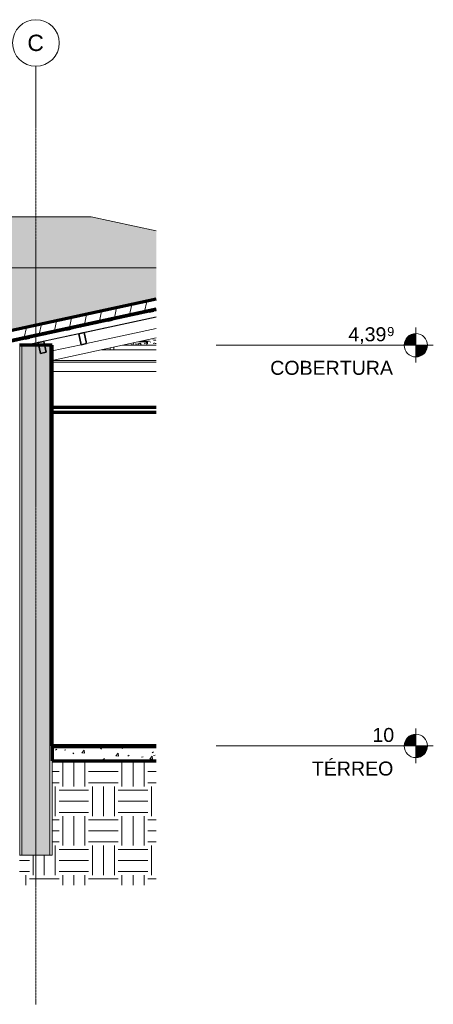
# Model space of a CAD drawing. Header units: millimetres. Extents: x -3165 to 47090, y -1932 to 8822.
# Tile 19 of 59: x 11955 to 16386, y -1742 to 8822. Entities that reach past the tile are written whole.
import ezdxf

# ---------------------------------------------------------------- set-up
doc = ezdxf.new("R2010")
doc.units = ezdxf.units.MM
doc.linetypes.add('_Traço - ponto', pattern=[16, 12, -2, 0, -2])
for name, color, linetype, lineweight in [('A-CLNG', 13, 'Continuous', 18), ('A-FLOR', 192, 'Continuous', 18), ('A-FLOR-LEVL', 51, 'Continuous', 9), ('A-FLOR-MCUT', 51, 'Continuous', 18), ('A-FLOR-PATT', 8, 'Continuous', 70), ('A-GENM', 13, 'Continuous', 18), ('A-GLAZ-CWMG', 51, 'Continuous', 18), ('A-ROOF', 132, 'Continuous', 18), ('A-ROOF-PATT', 132, 'Continuous', 70), ('A-WALL', 113, 'Continuous', 18), ('A-WALL-PATT', 111, 'Continuous', 70), ('S-GRID', 1, 'Continuous', 9), ('S-GRID-IDEN', 1, 'Continuous', 9)]:
    doc.layers.add(name, color=color, linetype=linetype, lineweight=lineweight)
doc.styles.add('Arial', font='arial.ttf', dxfattribs={"height": 150})
doc.styles.add('Arial_1', font='arial.ttf', dxfattribs={"height": 97.483633})
doc.styles.add('Arial_2', font='arial.ttf', dxfattribs={"height": 175})

# ---------------------------------------------------------------- blocks, each defined once
blk = doc.blocks.new('Rectangular Mullion - 2x5 cm-4253633-ELEVAÇÃO 5 - MAPEAMENTO DE DANOS')
at = {"layer": 'A-GLAZ-CWMG', "lineweight": 35}
for p, q in [((12060, 5425), (12011, 5414)), ((12011, 5414), (12016, 5395)), ((12016, 5395), (12064, 5405)), ((12064, 5405), (12060, 5425))]:
    blk.add_line(p, q, dxfattribs=at)
blk = doc.blocks.new('Rectangular Mullion - 2x5 cm-4253677-ELEVAÇÃO 5 - MAPEAMENTO DE DANOS')
at = {"layer": 'A-GLAZ-CWMG', "lineweight": 35}
for p, q in [((12503, 5521), (12454, 5510)), ((12454, 5510), (12458, 5491)), ((12458, 5491), (12507, 5501)), ((12507, 5501), (12503, 5521))]:
    blk.add_line(p, q, dxfattribs=at)
blk = doc.blocks.new('Rectangular Mullion - 2x5 cm-4253679-ELEVAÇÃO 5 - MAPEAMENTO DE DANOS')
at = {"layer": 'A-GLAZ-CWMG', "lineweight": 35}
for p, q in [((12946, 5617), (12897, 5606)), ((12897, 5606), (12901, 5587)), ((12950, 5597), (12946, 5617)), ((12901, 5587), (12950, 5597))]:
    blk.add_line(p, q, dxfattribs=at)
blk = doc.blocks.new('Rectangular Mullion - 2x5 cm-4253681-ELEVAÇÃO 5 - MAPEAMENTO DE DANOS')
at = {"layer": 'A-GLAZ-CWMG', "lineweight": 35}
for p, q in [((13389, 5713), (13340, 5702)), ((13393, 5694), (13389, 5713)), ((13340, 5702), (13344, 5683)), ((13344, 5683), (13393, 5694))]:
    blk.add_line(p, q, dxfattribs=at)
blk = doc.blocks.new('Rectangular Mullion - 6x12 cm-3934020-ELEVAÇÃO 5 - MAPEAMENTO DE DANOS')
at = {"layer": 'A-GLAZ-CWMG'}
for p, q in [((12834, 5281), (13417, 5281)), ((13417, 5165), (12303, 5165)), ((12303, 5149), (13417, 5149))]:
    blk.add_line(p, q, dxfattribs=at)
blk = doc.blocks.new('Rectangular Mullion - 4x6_3-3931030-ELEVAÇÃO 5 - MAPEAMENTO DE DANOS')
at = {"layer": 'A-GLAZ-CWMG'}
for p, q in [((12964, 5601), (12964, 5621)), ((12924, 5525), (12924, 5527)), ((12964, 5534), (12964, 5536)), ((12924, 5281), (12924, 5300)), ((12964, 5281), (12964, 5309))]:
    blk.add_line(p, q, dxfattribs=at)
blk = doc.blocks.new('Rectangular Mullion - 4x6_3-3931011-ELEVAÇÃO 5 - MAPEAMENTO DE DANOS')
at = {"layer": 'A-GLAZ-CWMG'}
for p, q in [((12008, 5329), (13417, 5634)), ((12950, 5597), (13344, 5683)), ((13393, 5694), (13417, 5699)), ((12507, 5501), (12901, 5587)), ((11711, 5329), (12016, 5395)), ((12064, 5405), (12458, 5491)), ((11622, 5309), (11670, 5320)), ((11635, 5248), (11622, 5309)), ((11635, 5248), (11705, 5263))]:
    blk.add_line(p, q, dxfattribs=at)
blk = doc.blocks.new('Rectangular Mullion - 6x12 cm 2-4082024-ELEVAÇÃO 5 - MAPEAMENTO DE DANOS')
at = {"layer": 'A-GLAZ-CWMG'}
blk.add_line((13417, 5632), (12657, 5467), dxfattribs=at)
blk = doc.blocks.new('Rectangular Mullion - 6x12 cm-4090283-ELEVAÇÃO 5 - MAPEAMENTO DE DANOS')
at = {"layer": 'A-GLAZ-CWMG', "lineweight": 35}
for p, q in [((12647, 5465), (12588, 5452)), ((12588, 5452), (12614, 5335)), ((12672, 5348), (12647, 5465)), ((12614, 5335), (12672, 5348))]:
    blk.add_line(p, q, dxfattribs=at)
blk = doc.blocks.new('Rectangular Mullion - 6x12 cm 2-4082025-ELEVAÇÃO 5 - MAPEAMENTO DE DANOS')
at = {"layer": 'A-GLAZ-CWMG'}
for p, q in [((12153, 5358), (12018, 5329)), ((12222, 5373), (12212, 5371)), ((11675, 5254), (11660, 5251)), ((11693, 5258), (11675, 5254)), ((11693, 5174), (11675, 5254)), ((11686, 5134), (11701, 5137)), ((11701, 5137), (11693, 5174)), ((11719, 5141), (11701, 5137))]:
    blk.add_line(p, q, dxfattribs=at)
blk = doc.blocks.new('Rectangular Mullion - 6x12 cm 2-4082030-ELEVAÇÃO 5 - MAPEAMENTO DE DANOS')
at = {"layer": 'A-GLAZ-CWMG'}
for p, q in [((12588, 5452), (12222, 5373)), ((12657, 5467), (12647, 5465))]:
    blk.add_line(p, q, dxfattribs=at)
blk = doc.blocks.new('Rectangular Mullion - 6x12 cm-4082021-ELEVAÇÃO 5 - MAPEAMENTO DE DANOS')
at = {"layer": 'A-GLAZ-CWMG', "lineweight": 35}
for p, q in [((12212, 5371), (12153, 5358)), ((12153, 5358), (12179, 5241)), ((12237, 5254), (12212, 5371)), ((12179, 5241), (12237, 5254))]:
    blk.add_line(p, q, dxfattribs=at)
blk = doc.blocks.new('tesoura10 - tesoura-4089500-ELEVAÇÃO 5 - MAPEAMENTO DE DANOS')
at = {"layer": 'A-GENM'}
for p, q in [((13417, 5509), (12672, 5348)), ((12303, 5166), (13417, 5407)), ((12614, 5335), (12303, 5268)), ((13417, 5148), (12303, 5148))]:
    blk.add_line(p, q, dxfattribs=at)
blk = doc.blocks.new('Level - M_Level Head ABNT-2835562-ELEVAÇÃO 5 - MAPEAMENTO DE DANOS')
at = {"layer": 'A-FLOR-LEVL'}
h = blk.add_hatch(color=256, dxfattribs=at)
edge = h.paths.add_edge_path(flags=0)
edge.add_line((16199, 1030), (16074, 1030))
edge.add_arc((16199, 1030), 125, 90, 180, ccw=False)
edge.add_line((16199, 1155), (16199, 1030))
h = blk.add_hatch(color=256, dxfattribs=at)
edge = h.paths.add_edge_path(flags=0)
edge.add_arc((16199, 1030), 125, -90, 0, ccw=False)
edge.add_line((16199, 905), (16199, 1030))
edge.add_line((16199, 1030), (16324, 1030))
for p, q in [((16199, 1219), (16199, 844)), ((16199, 1030), (16199, 1155)), ((16005, 1030), (16386, 1030)), ((16074, 1030), (16199, 1030)), ((16324, 1030), (16199, 1030)), ((16199, 1030), (16199, 905))]:
    blk.add_line(p, q, dxfattribs=at)
blk.add_circle((16199, 1030), 125, dxfattribs=at)
for start, end in [(90, 180), (270, 0)]:
    blk.add_arc((16199, 1030), 125, start, end, dxfattribs=at)
blk = doc.blocks.new('Grid - Head Grid-11506-ELEVAÇÃO 5 - MAPEAMENTO DE DANOS')
at = {"layer": 'S-GRID-IDEN'}
blk.add_circle((673, 8572), 250, dxfattribs=at)

msp = doc.modelspace()

# ---------------------------------------------------------------- hatches: boundary and pattern name
at = {"layer": 'A-FLOR-PATT', "lineweight": 18}
h = msp.add_hatch(dxfattribs=at)
h.set_pattern_fill('FP_7', color=256, style=0, pattern_type=2)
h.set_pattern_definition([(0, (6343.337, 0), (0, 50), []), (90, (6343.337, 0), (-50, 3e-15), [])])
h.paths.add_polyline_path([(12303, 1010), (13417, 1010), (13417, 1030), (12303, 1030)], flags=0)
h = msp.add_hatch(dxfattribs=at)
h.set_pattern_fill('FP_1', color=256, style=0, pattern_type=2)
h.set_pattern_definition([(50, (6343.34, 0), (364.368, -31.878), [38.1, -419.1]), (355, (6343.34, 0), (-70.486, 382.113), [30.48, -335.28]), (100.451, (6373.7, -2.66), (293.885, 350.233), [32.38, -356.18]), (46.184, (6343.34, 101.6), (542.158, -84.086), [57.15, -628.65]), (96.636, (6388.5, 94.6), (474.805, 494.855), [48.57, -534.27]), (351.184, (6343.34, 101.6), (474.81, 494.85), [45.72, -502.92]), (21, (6394.14, 76.2), (303.228, -204.53), [38.1, -419.1]), (326, (6394.14, 76.2), (123.604, 368.376), [30.48, -335.28]), (71.451, (6419.4, 59.16), (426.834, 163.843), [32.38, -356.18]), (37.5, (6343.34, 0), (6.1766, 169.1102), [16.764, -314.452, 16.764, -323.596, -336.55]), (37.5, (6343.34, 0), (6.1766, 169.1102), [-671.576, 16.764, -319.786]), (7.5, (6343.34, 0), (133.639, 200.3615), [16.764, -177.292, 16.764, -306.832, -128.27]), (7.5, (6343.34, 0), (133.639, 200.3615), [-517.652, 16.764, -111.506]), (327.5, (6230.05, 0), (271.1818, -11.4584), [16.764, -110.236, 16.764, -379.476, -525.78]), (327.5, (6230.05, 0), (271.1818, -11.4584), [-523.24, 16.764, -509.016]), (317.5, (6179.25, 0), (296.2585, 50.853), [16.764, -148.336, 16.764, -246.38, -373.38]), (317.5, (6179.25, 0), (296.2585, 50.853), [-428.244, 16.764, -356.616])])
h.paths.add_polyline_path([(12380, 870), (13417, 870), (13417, 1010), (12303, 1010), (12303, 870)], flags=0)
h = msp.add_hatch(dxfattribs=at)
h.set_pattern_fill('FP_8', color=256, style=0, pattern_type=2)
h.set_pattern_definition([(0, (6343.34, 0), (317.5, 317.5), [317.5, -317.5]), (0, (6343.34, 119.06), (317.5, 317.5), [317.5, -317.5]), (0, (6343.34, 238.12), (317.5, 317.5), [317.5, -317.5]), (90, (6383.02, 277.8), (-317.5, 317.5), [317.5, -317.5]), (90, (6502.1, 277.8), (-317.5, 317.5), [317.5, -317.5]), (90, (6621.15, 277.8), (-317.5, 317.5), [317.5, -317.5])])
h.paths.add_polyline_path([(12191, -463), (13417, -463), (13417, 870), (12303, 870), (12303, -140), (11953, -140), (11953, -463), (12176, -463)], flags=0)
at = {"layer": 'A-ROOF-PATT', "lineweight": 18}
h = msp.add_hatch(dxfattribs=at)
h.set_pattern_fill('FP_6', color=256, style=0, pattern_type=2)
h.set_pattern_definition([(304.496, (149.314, 6949.326), (266.69914, -323.42317), [4.709, -466.201]), (0, (134.645, 6945.445), (0, 64.684), [17.335, -249.364]), (284.328, (142.646, 6981.991), (266.7038653, -1034.9472468), [37.72, -7506.254]), (0, (-69.38, 6950.296), (0, 64.684), [46.672, -220.027]), (0, (-69.38, 6945.445), (0, 64.684), [45.339, -221.361]), (321.046, (126.644, 6951.913), (266.700355, -194.054302), [10.289, -1018.579]), (339.33, (114.643, 6956.441), (533.4027984, -194.050408), [12.827, -2552.625]), (347.466, (98.641, 6959.999), (2933.704026, -646.8227534), [16.393, -3262.148]), (355.107, (75.971, 6961.939), (800.0990904, -64.6893545), [22.752, -4527.728]), (358.016, (63.97, 6966.467), (266.699938, 0.001739), [18.68, -1849.34]), (354.894, (82.639, 6965.82), (2933.6999635, -258.7309028), [25.437, -5062.052]), (349.019, (107.975, 6963.556), (1066.798309, -194.06061), [20.376, -1337.994]), (340.568, (127.978, 6959.675), (2400.3028122, -840.9072436), [15.554, -3095.356]), (75.672, (-24.041, 6945.445), (1600.22249414, 6274.37075703), [37.72, -7506.254]), (74.127, (-14.707, 6917.307), (266.696293, 970.264875), [29.253, -1920.953]), (285.873, (134.645, 6945.445), (266.696707, -905.580361), [29.253, -1920.953]), (0, (53.3, 6961.94), (0, 64.684), [22.669, -244.03]), (5.831, (27.965, 6959.352), (1866.899321, 194.0579013), [25.468, -5068.185]), (12.313, (14.63, 6956.441), (266.7002256, 64.6822458), [13.649, -2716.149]), (18.755, (1.295, 6951.913), (533.399875, 194.053696), [14.083, -1394.194]), (38.954, (-6.706, 6945.445), (533.400613, 452.791786), [10.289, -1018.579]), (0, (-24.04, 6945.445), (0, 64.684), [17.335, -249.364]), (55.504, (-24.04, 6945.445), (-0.00044, 64.68389), [4.709, -466.201]), (37.815, (-21.374, 6949.326), (1066.811191, 840.887806), [8.44, -1679.564]), (19.432, (-14.707, 6954.5), (533.4004124, 194.0547935), [15.554, -3095.356]), (10.981, (-0.038, 6959.675), (266.699504, 64.686224), [20.376, -1337.994]), (5.106, (19.964, 6963.556), (2133.6006131, 194.0485036), [25.437, -5062.052]), (1.984, (45.301, 6965.82), (1600.2002474, 64.6733626), [18.68, -1849.34]), (322.185, (142.646, 6954.5), (266.7027296, -194.0509005), [8.44, -1679.564]), (0, (150.65, 6950.296), (0, 64.684), [46.672, -220.027]), (0, (151.98, 6945.445), (0, 64.684), [45.339, -221.361])])
h.paths.add_polyline_path([(12235, 6158), (13417, 6158), (13417, 6557), (12719, 6708), (8237, 6708), (6272, 6158), (11590, 6158)], flags=0)
h = msp.add_hatch(dxfattribs=at)
h.set_pattern_fill('FP_5', color=256, style=0, pattern_type=2)
h.set_pattern_definition([(306.633, (149.314, 9489.48), (266.70123, -298.90167), [4.47, -442.5]), (0, (134.645, 9485.894), (0, 59.78), [17.335, -249.364]), (285.449, (142.646, 9519.67), (266.7001373, -956.48401), [35.042, -6973.352]), (0, (-69.38, 9490.38), (0, 59.78), [46.672, -220.027]), (0, (-69.38, 9485.894), (0, 59.78), [45.339, -221.361]), (323.235, (126.644, 9491.872), (266.702582, -179.33862), [9.988, -988.777]), (340.778, (114.643, 9496.057), (533.4019688, -179.3375893), [12.71, -2529.319]), (348.389, (98.641, 9499.345), (2933.6991677, -597.8069923), [16.336, -3250.921]), (355.477, (75.971, 9501.138), (800.0998557, -59.7754519), [22.74, -4525.325]), (358.166, (63.97, 9505.323), (266.699637, 0.000579), [18.679, -1849.178]), (355.279, (82.639, 9504.725), (2933.6989041, -239.12983664), [25.423, -5059.126]), (349.834, (107.975, 9502.633), (1066.800837, -179.338591), [20.322, -1334.448]), (341.942, (127.978, 9499.046), (2400.302074, -777.1579352), [15.428, -3070.265]), (74.551, (-24.041, 9485.894), (1600.19953996, 5798.6823132), [35.042, -6973.352]), (72.898, (-14.707, 9459.89), (266.699606, 896.7034223), [27.207, -1786.621]), (287.102, (134.645, 9485.894), (266.6997784, -836.923048), [27.207, -1786.621]), (0, (53.3, 9501.14), (0, 59.78), [22.669, -244.03]), (5.391, (27.965, 9498.747), (1866.9019441, 179.3242388), [25.449, -5064.368]), (11.405, (14.63, 9496.057), (266.7005122, 59.7785199), [13.604, -2707.123]), (17.422, (1.295, 9491.872), (533.401094, 179.339222), [13.976, -1383.641]), (36.765, (-6.706, 9485.894), (533.405208, 418.456539), [9.988, -988.777]), (0, (-24.04, 9485.894), (0, 59.78), [17.335, -249.364]), (53.367, (-24.04, 9485.894), (3e-05, 59.78011), [4.47, -442.5]), (35.651, (-21.374, 9489.481), (1066.8016175, 777.1478636), [8.205, -1632.861]), (18.058, (-14.707, 9494.264), (533.4005569, 179.3442005), [15.428, -3070.265]), (10.166, (-0.038, 9499.046), (266.699977, 59.779229), [20.322, -1334.448]), (4.721, (19.964, 9502.633), (2133.5996847, 179.3478155), [25.423, -5059.126]), (1.834, (45.301, 9504.725), (1600.1995444, 59.7792046), [18.679, -1849.178]), (324.349, (142.646, 9494.264), (266.7003485, -179.3422854), [8.205, -1632.861]), (0, (150.647, 9490.38), (0, 59.78), [46.672, -220.027]), (0, (151.98, 9485.894), (0, 59.78), [45.339, -221.361])])
h.paths.add_polyline_path([(8235, 5425), (11590, 5425), (13417, 5822), (13417, 6158), (3395, 6158), (6093, 5425), (7976, 5425)], flags=0)
h = msp.add_hatch(dxfattribs=at)
h.set_pattern_fill('FP_3', color=256, angle=-90, style=0, pattern_type=2)
h.set_pattern_definition([(257.759, (15675.89, 6066.64), (146.5897, -31.8036), [])])
h.paths.add_polyline_path([(11614, 5329), (11617, 5329), (13417, 5719), (13417, 5822), (11590, 5425), (11610, 5329), (11612, 5329)], flags=0)
h = msp.add_hatch(dxfattribs=at)
h.set_pattern_fill('FP_4', color=256, style=0, pattern_type=2)
h.set_pattern_definition([(302.595, (149.314, 5717.46), (243.30888, -311.00695), [4.951, -490.142]), (0, (134.645, 5713.29), (0, 69.52), [17.335, -249.364]), (283.368, (142.646, 5752.568), (266.46014934, -1111.32949257), [40.373, -8034.131]), (0, (-69.38, 5718.5), (0, 69.52), [46.672, -220.027]), (0, (-69.38, 5713.29), (0, 69.52), [45.339, -221.361]), (319.013, (126.644, 5720.241), (240.711113, -185.977229), [10.599, -1049.335]), (337.928, (114.643, 5725.108), (511.820919, -199.813538), [12.951, -2577.172]), (346.562, (98.641, 5728.931), (2914.1839285, -690.5056999), [16.452, -3274.041]), (354.744, (75.971, 5731.017), (790.9986706, -68.676907), [22.765, -4530.282]), (357.867, (63.97, 5735.883), (256.770586, 0.36744), [18.682, -1849.512]), (354.514, (82.639, 5735.188), (2925.2871115, -277.2929604), [25.453, -5065.16]), (348.221, (107.975, 5732.755), (1020.318523, -198.861605), [20.433, -1341.753]), (339.236, (127.978, 5728.584), (2381.8618323, -896.7528664), [15.687, -3121.809]), (76.632, (-24.041, 5713.289), (1600.4020504, 6744.39710484), [40.373, -8034.131]), (75.181, (-14.707, 5683.048), (267.8078456, 1047.014918), [31.282, -2054.155]), (284.819, (134.645, 5713.289), (265.576774, -969.057583), [31.282, -2054.155]), (0, (53.3, 5731.02), (0, 69.52), [22.669, -244.03]), (6.263, (27.965, 5728.236), (1876.1480355, 209.5612655), [25.489, -5072.24]), (13.203, (14.63, 5725.108), (290.1309388, 75.0173806), [13.697, -2725.711]), (20.049, (1.295, 5720.241), (574.900951, 223.70736), [14.195, -1405.326]), (40.987, (-6.706, 5713.289), (559.389742, 509.22118), [10.599, -1049.335]), (0, (-24.04, 5713.29), (0, 69.52), [17.335, -249.364]), (57.405, (-24.04, 5713.29), (23.39636, 106.10861), [4.951, -490.142]), (39.832, (-21.374, 5717.46), (1083.504396, 917.671207), [8.683, -1727.831]), (20.764, (-14.707, 5723.022), (551.8503831, 215.5510768), [15.687, -3121.809]), (11.779, (-0.038, 5728.584), (313.18196, 79.211114), [20.433, -1341.753]), (5.486, (19.964, 5732.755), (2142.0087846, 209.382514), [25.453, -5065.16]), (2.133, (45.301, 5735.188), (1610.1289846, 69.900265), [18.682, -1849.512]), (320.168, (142.646, 5723.022), (250.008911, -194.632556), [8.683, -1727.831]), (0, (150.65, 5718.5), (0, 69.52), [46.672, -220.027]), (0, (151.98, 5713.29), (0, 69.52), [45.339, -221.361])])
h.paths.add_polyline_path([(13157, 5329), (13417, 5329), (13417, 5407), (13056, 5329)], flags=0)
h.paths.add_polyline_path([(12009, 5329), (12018, 5329), (12924, 5525), (12924, 5527), (12014, 5330)], flags=0)
h.paths.add_polyline_path([(11668, 5329), (11712, 5329), (12016, 5395), (12011, 5414), (11617, 5329), (11622, 5329)], flags=0)
h.paths.add_polyline_path([(12064, 5405), (12458, 5491), (12454, 5510), (12060, 5425)], flags=0)
h.paths.add_polyline_path([(12507, 5501), (12901, 5587), (12897, 5606), (12503, 5521)], flags=0)
h.paths.add_polyline_path([(12964, 5534), (13417, 5632), (13417, 5634), (12964, 5536)], flags=0)
h.paths.add_polyline_path([(12964, 5601), (13344, 5683), (13340, 5702), (12964, 5621)], flags=0)
h.paths.add_polyline_path([(13393, 5694), (13417, 5699), (13417, 5719), (13389, 5713)], flags=0)
at = {"layer": 'A-WALL-PATT'}
msp.add_hatch(color=256, dxfattribs=at).paths.add_polyline_path([(12278, -140), (12278, 5329), (11978, 5329), (11978, -140)], flags=0)

# ---------------------------------------------------------------- linework, layer by layer
at = {"layer": 'A-CLNG', "lineweight": 70}
for p, q in [((13417, 4660), (12303, 4660)), ((12303, 4610), (13417, 4610))]:
    msp.add_line(p, q, dxfattribs=at)
at = {"layer": 'A-CLNG'}
msp.add_line((13417, 4620), (12303, 4620), dxfattribs=at)
at = {"layer": 'A-FLOR', "lineweight": 70}
for p, q in [((13417, 1030), (12303, 1030)), ((12303, 1030), (12303, 870)), ((12303, 870), (13417, 870))]:
    msp.add_line(p, q, dxfattribs=at)
at = {"layer": 'A-FLOR-LEVL'}
for p, q in [((16199, 5329), (14061, 5329)), ((16199, 1030), (14061, 1030))]:
    msp.add_line(p, q, dxfattribs=at)
at = {"layer": 'A-FLOR-MCUT'}
msp.add_line((13417, 1010), (12303, 1010), dxfattribs=at)
at = {"layer": 'A-ROOF'}
for p, q in [((12719, 6708), (8237, 6708)), ((13417, 6557), (12719, 6708)), ((3395, 6158), (13417, 6158)), ((13389, 5713), (13417, 5719)), ((12503, 5521), (12897, 5606)), ((12946, 5617), (13340, 5702)), ((12060, 5425), (12454, 5510)), ((11617, 5329), (12011, 5414)), ((12009, 5329), (12018, 5329)), ((13056, 5329), (13417, 5329))]:
    msp.add_line(p, q, dxfattribs=at)
at = {"layer": 'A-ROOF', "lineweight": 70}
for p, q in [((13417, 5822), (11590, 5425)), ((11616, 5329), (13417, 5719))]:
    msp.add_line(p, q, dxfattribs=at)
at = {"layer": 'A-WALL', "lineweight": 70}
for p, q in [((12303, 5329), (11953, 5329)), ((12303, 1030), (12303, 5329))]:
    msp.add_line(p, q, dxfattribs=at)
at = {"layer": 'A-WALL'}
for p, q in [((11956, -140), (11956, 5329)), ((11978, -140), (11978, 5329)), ((12278, -140), (12278, 5329)), ((12301, -140), (12301, 5329)), ((13417, 5049), (12303, 5049)), ((12303, -140), (12303, 870)), ((11953, -140), (12303, -140))]:
    msp.add_line(p, q, dxfattribs=at)
at = {"layer": 'S-GRID', "linetype": '_Traço - ponto'}
msp.add_line((12128, -1742), (12128, 8322), dxfattribs=at)

# ---------------------------------------------------------------- block references
at = {"layer": 'A-FLOR-LEVL'}
for p in [(0, 4299), (0, 0)]:
    msp.add_blockref('Level - M_Level Head ABNT-2835562-ELEVAÇÃO 5 - MAPEAMENTO DE DANOS', p, dxfattribs=at)
at = {"layer": 'A-GENM'}
msp.add_blockref('tesoura10 - tesoura-4089500-ELEVAÇÃO 5 - MAPEAMENTO DE DANOS', (0, 0), dxfattribs=at)
at = {"layer": 'A-GLAZ-CWMG'}
for name in ['Rectangular Mullion - 2x5 cm-4253681-ELEVAÇÃO 5 - MAPEAMENTO DE DANOS', 'Rectangular Mullion - 4x6_3-3931011-ELEVAÇÃO 5 - MAPEAMENTO DE DANOS', 'Rectangular Mullion - 6x12 cm 2-4082024-ELEVAÇÃO 5 - MAPEAMENTO DE DANOS', 'Rectangular Mullion - 2x5 cm-4253679-ELEVAÇÃO 5 - MAPEAMENTO DE DANOS', 'Rectangular Mullion - 4x6_3-3931030-ELEVAÇÃO 5 - MAPEAMENTO DE DANOS', 'Rectangular Mullion - 2x5 cm-4253677-ELEVAÇÃO 5 - MAPEAMENTO DE DANOS', 'Rectangular Mullion - 2x5 cm-4253633-ELEVAÇÃO 5 - MAPEAMENTO DE DANOS', 'Rectangular Mullion - 6x12 cm 2-4082030-ELEVAÇÃO 5 - MAPEAMENTO DE DANOS', 'Rectangular Mullion - 6x12 cm-4090283-ELEVAÇÃO 5 - MAPEAMENTO DE DANOS', 'Rectangular Mullion - 6x12 cm 2-4082025-ELEVAÇÃO 5 - MAPEAMENTO DE DANOS', 'Rectangular Mullion - 6x12 cm-4082021-ELEVAÇÃO 5 - MAPEAMENTO DE DANOS', 'Rectangular Mullion - 6x12 cm-3934020-ELEVAÇÃO 5 - MAPEAMENTO DE DANOS']:
    msp.add_blockref(name, (0, 0), dxfattribs=at)
at = {"layer": 'S-GRID-IDEN'}
msp.add_blockref('Grid - Head Grid-11506-ELEVAÇÃO 5 - MAPEAMENTO DE DANOS', (11455, 0), dxfattribs=at)

# ---------------------------------------------------------------- texts
at = {"layer": 'A-FLOR-LEVL', "attachment_point": 1}
for s, insert, char_height, width, style in [('4,39', (15476, 5522), 150, 505.06, 'Arial'), ('9', (15892, 5525), 97.5, 96.2, 'Arial_1'), ('COBERTURA', (14639, 5162), 150, 1615.4, 'Arial'), ('10', (15734, 1223), 150, 288.61, 'Arial'), ('TÉRREO', (15085, 863), 150, 1074.26, 'Arial')]:
    msp.add_mtext(s, dxfattribs=dict(at, insert=insert, char_height=char_height, width=width, style=style))
at = {"layer": 'S-GRID-IDEN', "insert": (12037, 8661), "char_height": 175, "width": 216.46, "attachment_point": 1, "style": 'Arial_2'}
msp.add_mtext('C', dxfattribs=at)

doc.saveas('drawing.dxf')
